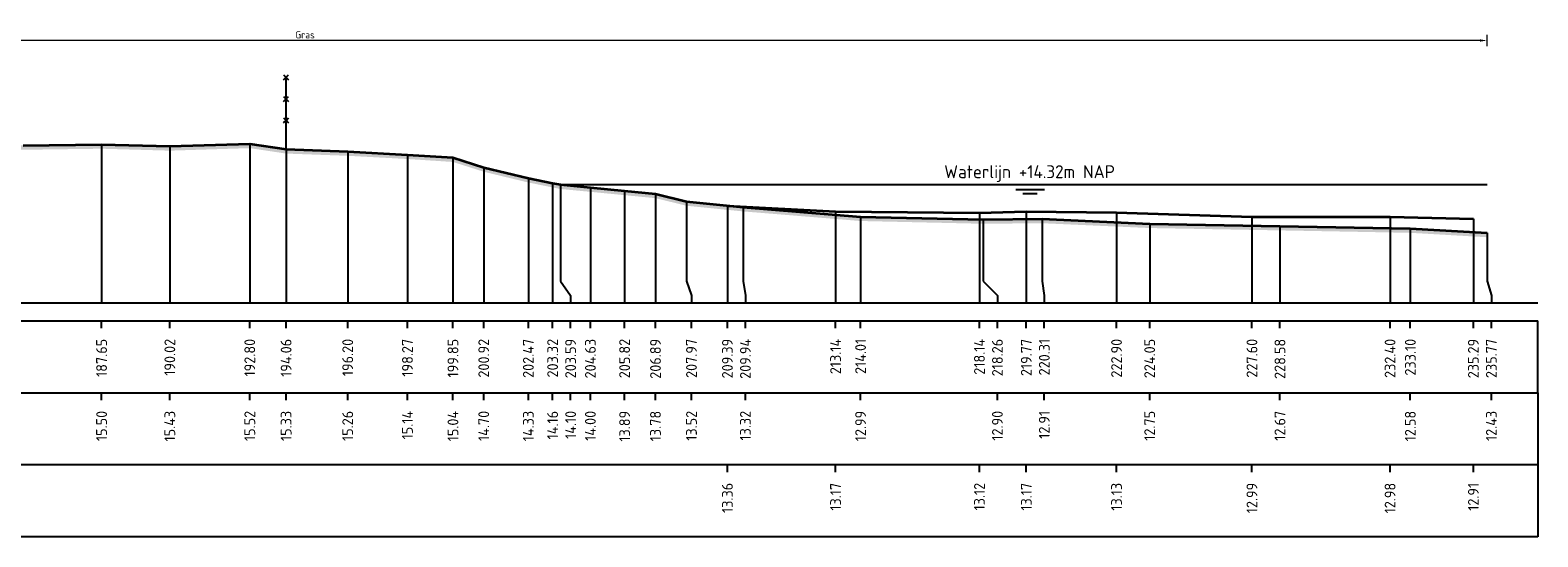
# Model space of a CAD drawing. Header units: metres. Extents: x 197883 to 206898, y 361907 to 364395.
# Tile 253 of 256: x 206696 to 206748, y 364097 to 364115. Entities that reach past the tile are written whole.
import ezdxf
from ezdxf.enums import TextEntityAlignment as Align

# ---------------------------------------------------------------- set-up
doc = ezdxf.new("R2010")
doc.units = ezdxf.units.M
doc.header["$PDMODE"] = 35
doc.header["$PDSIZE"] = 0.075
for name, color, linetype, lineweight in [('B-ME-IE-TERREINAFSCHEIDING_KUNSTMATIG_RASTERHEKWERK-SD', 20, 'Continuous', 25), ('X-ME-AL-PROFIEL_BOVENKANT SLIB-GD', 42, 'Continuous', 35), ('X-ME-AL-PROFIEL_HUIDIG MAAIVELD-GD', 252, 'Continuous', 0), ('X-XX-AL-DETAIL1-M', 7, 'Continuous', 18), ('X-XX-AL-DWARSPROFIEL_PROFIELLIJN MAAIVELD-GD', 8, 'Continuous', 35), ('X-XX-AL-NAP-T18', 7, 'Continuous', 18)]:
    doc.layers.add(name, color=color, linetype=linetype, lineweight=lineweight)
doc.layers.add('X-ME-AL-PROFIEL_WATERLIJN-GD', color=150, linetype='Continuous')
doc.layers.add('X-ME-AL-PROFIELRASTER-S', color=7, linetype='Continuous')
doc.styles.add('NLCS-ISO', font='NLCS-ISO.ttf', dxfattribs={"height": 1.8})
doc.styles.add('NLCS-ISO-ANNOTATIVE-T18', font='NLCS-ISO.ttf', dxfattribs={"height": 1.8})
doc.styles.add('NLCS-ISO-M100-T25', font='NLCS-ISO.ttf', dxfattribs={"height": 0.25})
doc.dimstyles.new('NLCS-M100-T25-PIJL_L2_H1', dxfattribs={"dimscale": 0.1, "dimtxt": 2.5, "dimasz": 2.5, "dimexe": 2, "dimexo": 2, "dimgap": 0.7, "dimtad": 1, "dimzin": 0, "dimdsep": 46, "dimtxsty": 'NLCS-ISO-M100-T25', "dimcen": 0, "dimdle": 2, "dimclrd": 256, "dimclre": 256, "dimclrt": 256, "dimadec": 1, "dimazin": 0, "dimtfac": 1, "dimtdec": 3, "dimtofl": 0, "dimtmove": 0, "dimatfit": 3, "dimfxl": 2, "dimfxlon": 1, "dimtfillclr": 256, "dimtolj": 1, "dimtzin": 0, "dimlwd": -1, "dimlwe": -1, "dimarcsym": 0})

# ---------------------------------------------------------------- blocks, each defined once
blk = doc.blocks.new('SAL-PROFIELRASTER_BALK_EIND1-D')
at = {"color": 0, "linetype": 'ByBlock', "lineweight": -2}
blk.add_line((1, -12.5), (1, -2.5), dxfattribs=at)
at = {"color": 0, "linetype": 'ByBlock', "lineweight": -2, "flags": 128}
for points in [[(0, 0), (1, 0)], [(0, -2.5), (1, -2.5)], [(0, -12.5), (1, -12.5)]]:
    blk.add_lwpolyline(points, dxfattribs=at)
blk = doc.blocks.new('SAL-PROFIELRASTER_BALK_EIND2-D')
at = {"color": 0, "linetype": 'ByBlock', "lineweight": -2}
for p, q in [((1, -2.5), (1, -12.5)), ((1, -12.5), (0, -12.5))]:
    blk.add_line(p, q, dxfattribs=at)
blk = doc.blocks.new('SAL-PROFIELRASTER_BALK_DATA-D')
at = {"color": 0, "linetype": 'ByBlock', "lineweight": -2}
blk.add_lwpolyline([(0, -3.5), (0, -2.5)], dxfattribs=at)
at = {"color": 0, "linetype": 'ByBlock', "lineweight": -2, "style": 'NLCS-ISO-ANNOTATIVE-T18'}
blk.add_attdef('GETAL', text='', height=1.5, rotation=90, dxfattribs=at).set_placement((0.75, -5), align=Align.RIGHT)
blk = doc.blocks.new('SAL-PROFIELRASTER_AANHAAL-D')
at = {"color": 9, "linetype": 'ByBlock', "lineweight": -2, "flags": 128}
blk.add_lwpolyline([(0, 1), (0, 0)], dxfattribs=at)
blk = doc.blocks.new('SAL-PROFIELRASTER_AANHAAL_STAGGER-D')
at = {"color": 9, "linetype": 'ByBlock', "lineweight": -2, "flags": 128}
for points in [[(0, 0), (0, -0.25)], [(0, -0.25), (1, -0.75)], [(1, -0.75), (1, -1)]]:
    blk.add_lwpolyline(points, dxfattribs=at)
blk = doc.blocks.new('SIE-RASTERHEKWERK-SOD')
at = {"flags": 128}
for points in [[(-0.035, 1.035), (0.035, 0.965)], [(-0.035, 0.965), (0, 1), (0.035, 1.035)], [(0, 0), (0, 1)], [(-0.035, 0.735), (0.035, 0.665)], [(-0.035, 0.665), (0, 0.7), (0.035, 0.735)], [(-0.035, 0.435), (0.035, 0.365)], [(-0.035, 0.365), (0, 0.4), (0.035, 0.435)]]:
    blk.add_lwpolyline(points, dxfattribs=at)
blk = doc.blocks.new('*D127')
at = {"layer": 'Defpoints', "color": 0, "transparency": 16777216}
for p in [(206664.115, 364114.165), (206664.115, 364109.38), (206746.217, 364105.806)]:
    blk.add_point(p, dxfattribs=at)
at = {"layer": 'X-XX-AL-DETAIL1-M', "color": 253, "transparency": 16777216}
for p, q in [((206664.115, 364113.965), (206664.115, 364114.365)), ((206745.967, 364114.165), (206664.365, 364114.165)), ((206746.217, 364113.965), (206746.217, 364114.365))]:
    blk.add_line(p, q, dxfattribs=at)
for points in [[(206664.365, 364114.206), (206664.365, 364114.123), (206664.115, 364114.165)], [(206745.967, 364114.206), (206745.967, 364114.123), (206746.217, 364114.165)]]:
    blk.add_solid(points, dxfattribs=at)
at = {"layer": 'X-XX-AL-DETAIL1-M', "color": 253, "transparency": 16777216, "insert": (206705.166, 364114.36), "char_height": 0.25, "attachment_point": 5, "style": 'NLCS-ISO-M100-T25'}
blk.add_mtext('\\A1;Gras', dxfattribs=at)

msp = doc.modelspace()

# ---------------------------------------------------------------- hatches: boundary and pattern name
at = {"layer": 'X-ME-AL-PROFIEL_HUIDIG MAAIVELD-GD'}
h = msp.add_hatch(dxfattribs=at)
h.set_pattern_fill('AGR-MAAIVELD', color=256, scale=0.05, pattern_type=2)
h.set_pattern_definition([(45, (713.9917, 158.37664), (-0.25000007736, 0.25000007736), []), (45, (713.956, 158.41236), (0, 0.50000015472), [0.3535535, -0.3535535]), (45, (713.92028, 158.44807), (0, 0.50000015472), [0.3535535, -0.3535535]), (45, (713.88407, 158.4843), (0, 0.50000015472), [0.3535535, -0.3535535]), (45, (713.84885, 158.5195), (0, 0.50000015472), [0.3535535, -0.3535535]), (45, (713.81314, 158.5552), (0, 0.50000015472), [0.3535535, -0.3535535]), (45, (713.77742, 158.59093), (0, 0.50000015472), [0.3535535, -0.3535535]), (315, (713.9917, 158.37664), (0.25000007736, 0.25000007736), []), (315, (714.02742, 158.41236), (0.50000015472, -1e-16), [0.3535535, -0.3535535]), (315, (714.06314, 158.44807), (0.50000015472, -1e-16), [0.3535535, -0.3535535]), (315, (714.09935, 158.4843), (0.50000015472, -1e-16), [0.3535535, -0.3535535]), (315, (714.13457, 158.5195), (0.50000015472, -1e-16), [0.3535535, -0.3535535]), (315, (714.17028, 158.5552), (0.50000015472, -1e-16), [0.3535535, -0.3535535]), (315, (714.206, 158.59093), (0.50000015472, -1e-16), [0.3535535, -0.3535535])])
h.paths.add_polyline_path([(206746.217, 364107.483), (206743.552, 364107.637), (206739.024, 364107.721), (206734.5, 364107.803), (206730.762, 364107.97), (206728.711, 364107.951), (206724.459, 364108.047), (206720.386, 364108.38), (206718.416, 364108.576), (206717.336, 364108.84), (206716.264, 364108.944), (206715.076, 364109.06), (206714.036, 364109.159), (206713.763, 364109.214), (206712.92, 364109.383), (206711.372, 364109.757), (206710.302, 364110.097), (206708.722, 364110.2), (206706.647, 364110.311), (206704.508, 364110.388), (206703.246, 364110.577), (206700.469, 364110.49), (206698.098, 364110.557), (206695.38, 364110.521), (206693.002, 364110.449), (206690.451, 364110.424), (206688.177, 364110.577), (206685.278, 364110.515), (206682.667, 364110.624), (206680.348, 364110.535), (206677.974, 364110.404), (206675.284, 364110.296), (206673.39, 364110.485), (206672.712, 364110.254), (206672.014, 364110.082), (206669.831, 364109.756), (206668.007, 364109.64), (206666.114, 364109.486), (206664.863, 364109.312), (206664.123, 364109.389), (206663.012, 364108.179), (206661.665, 364108.142), (206659.549, 364108.689), (206655.849, 364108.531), (206649.815, 364108.245), (206644.807, 364108.035), (206640.88, 364108.198), (206637.34, 364108.054), (206632.357, 364108.046), (206624.858, 364107.996), (206618.941, 364107.99), (206612.244, 364107.835), (206605.303, 364107.885), (206599.563, 364108.16), (206593.314, 364108.289), (206588.418, 364108.387), (206584.747, 364108.336), (206579.721, 364108.317), (206575.255, 364108.445), (206570.166, 364108.329), (206564.242, 364108.07), (206561.262, 364108.16), (206556.786, 364108.237), (206553.408, 364108.155), (206550.703, 364108.365), (206547.581, 364108.637), (206544.658, 364108.596), (206542.961, 364108.86), (206541.319, 364109.169), (206539.699, 364109.133), (206538.734, 364109.38), (206537.977, 364109.439), (206536.922, 364109.63), (206536.287, 364109.912), (206534.337, 364110.094), (206531.834, 364110.119), (206529.401, 364110.07), (206526.734, 364110.08), (206524.237, 364110.106), (206521.904, 364110.109), (206519.648, 364110.088), (206517.386, 364110.065), (206514.834, 364110.156), (206512.434, 364110.21), (206510.448, 364110.206), (206510.448, 364110.056), (206512.434, 364110.06), (206514.834, 364110.006), (206517.386, 364109.915), (206519.648, 364109.938), (206521.904, 364109.959), (206524.237, 364109.956), (206526.734, 364109.93), (206529.401, 364109.92), (206531.834, 364109.969), (206534.337, 364109.944), (206536.287, 364109.762), (206536.922, 364109.48), (206537.977, 364109.289), (206538.734, 364109.23), (206539.699, 364108.983), (206541.319, 364109.019), (206542.961, 364108.71), (206544.658, 364108.446), (206547.581, 364108.487), (206550.703, 364108.215), (206553.408, 364108.005), (206556.786, 364108.087), (206561.262, 364108.01), (206564.242, 364107.92), (206570.166, 364108.179), (206575.255, 364108.295), (206579.721, 364108.167), (206584.747, 364108.186), (206588.418, 364108.237), (206593.314, 364108.139), (206599.563, 364108.01), (206605.303, 364107.735), (206612.244, 364107.685), (206618.941, 364107.84), (206624.858, 364107.846), (206632.357, 364107.896), (206637.34, 364107.904), (206640.88, 364108.048), (206644.807, 364107.885), (206649.815, 364108.095), (206655.849, 364108.381), (206659.549, 364108.539), (206661.665, 364107.992), (206663.012, 364108.029), (206664.123, 364109.239), (206664.863, 364109.162), (206666.114, 364109.336), (206668.007, 364109.49), (206669.831, 364109.606), (206672.014, 364109.932), (206672.712, 364110.104), (206673.39, 364110.335), (206675.284, 364110.146), (206677.974, 364110.254), (206680.348, 364110.385), (206682.667, 364110.474), (206685.278, 364110.365), (206688.177, 364110.427), (206690.451, 364110.274), (206693.002, 364110.299), (206695.38, 364110.371), (206698.098, 364110.407), (206700.469, 364110.34), (206703.246, 364110.427), (206704.508, 364110.238), (206706.647, 364110.161), (206708.722, 364110.05), (206710.302, 364109.947), (206711.372, 364109.607), (206712.92, 364109.233), (206713.763, 364109.064), (206714.036, 364109.009), (206715.076, 364108.91), (206716.264, 364108.794), (206717.336, 364108.69), (206718.416, 364108.426), (206720.386, 364108.23), (206724.459, 364107.897), (206728.711, 364107.801), (206730.762, 364107.82), (206734.5, 364107.653), (206739.024, 364107.571), (206743.552, 364107.487), (206746.217, 364107.333)])

# ---------------------------------------------------------------- linework, layer by layer
at = {"layer": 'X-ME-AL-PROFIEL_BOVENKANT SLIB-GD'}
msp.add_lwpolyline([(206719.834, 364108.42), (206723.59, 364108.225), (206728.587, 364108.177), (206730.214, 364108.222), (206733.348, 364108.188), (206738.051, 364108.044), (206742.849, 364108.04), (206745.742, 364107.967)], dxfattribs=at)
at = {"layer": 'X-ME-AL-PROFIEL_WATERLIJN-GD'}
for points in [[(206714.036, 364109.159), (206746.217, 364109.159)], [(206729.852, 364108.995), (206730.852, 364108.995)], [(206730.094, 364108.85), (206730.594, 364108.85)]]:
    msp.add_lwpolyline(points, dxfattribs=at)
at = {"layer": 'X-XX-AL-DWARSPROFIEL_PROFIELLIJN MAAIVELD-GD'}
msp.add_lwpolyline([(206695.38, 364110.521), (206698.098, 364110.557), (206700.469, 364110.49), (206703.246, 364110.577), (206704.508, 364110.388), (206706.647, 364110.311), (206708.722, 364110.2), (206710.302, 364110.097), (206711.372, 364109.757), (206712.92, 364109.383), (206713.763, 364109.214), (206714.036, 364109.159), (206715.076, 364109.06), (206716.264, 364108.944), (206717.336, 364108.84), (206718.416, 364108.576), (206720.386, 364108.38), (206724.459, 364108.047), (206728.711, 364107.951), (206730.762, 364107.97), (206734.5, 364107.803), (206739.024, 364107.721), (206743.552, 364107.637), (206746.217, 364107.483)], dxfattribs=at)

# ---------------------------------------------------------------- block references
at = {"layer": 'B-ME-IE-TERREINAFSCHEIDING_KUNSTMATIG_RASTERHEKWERK-SD', "xscale": 2.5, "yscale": 2.5, "zscale": 2.5}
msp.add_blockref('SIE-RASTERHEKWERK-SOD', (206704.508, 364110.388), dxfattribs=at)
at = {"layer": 'X-ME-AL-PROFIELRASTER-S'}
for p, yscale in [((206698.098, 364105.056), 5.500999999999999), ((206700.469, 364105.056), 5.433999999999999), ((206703.246, 364105.056), 5.521000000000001), ((206704.508, 364105.056), 5.332000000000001), ((206706.647, 364105.056), 5.255000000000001), ((206708.722, 364105.056), 5.144), ((206710.302, 364105.056), 5.041), ((206711.372, 364105.056), 4.701000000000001), ((206712.92, 364105.056), 4.327), ((206713.763, 364105.056), 4.157999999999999), ((206714.036, 364106.056), 3.103), ((206714.036, 364106.056), 3.103), ((206714.036, 364106.056), 3.103), ((206714.036, 364106.056), 3.103), ((206715.076, 364105.056), 4.004), ((206715.076, 364105.056), 4.004), ((206716.264, 364105.056), 3.888), ((206716.264, 364105.056), 3.888), ((206717.336, 364105.056), 3.784000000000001), ((206717.336, 364105.056), 3.784000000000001), ((206718.416, 364106.056), 2.52), ((206719.834, 364105.056), 3.364000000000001), ((206720.386, 364106.056), 2.324), ((206723.59, 364105.056), 3.169), ((206728.587, 364105.056), 3.121), ((206730.214, 364105.056), 3.166), ((206733.348, 364105.056), 3.132), ((206724.459, 364105.056), 2.991), ((206728.711, 364106.056), 1.895), ((206730.762, 364106.056), 1.914), ((206734.5, 364105.056), 2.747), ((206738.051, 364105.056), 2.988), ((206739.024, 364105.056), 2.664999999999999), ((206742.849, 364105.056), 2.984), ((206743.552, 364105.056), 2.581), ((206745.742, 364105.056), 2.911), ((206746.217, 364106.056), 1.427)]:
    msp.add_blockref('SAL-PROFIELRASTER_AANHAAL-D', p, dxfattribs=dict(at, yscale=yscale))
for p, xscale, zscale in [((206714.036, 364106.056), 0.3519613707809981, 0.3519613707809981), ((206714.036, 364106.056), 0.3519613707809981, 0.3519613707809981), ((206714.036, 364106.056), 0.3519613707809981, 0.3519613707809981), ((206714.036, 364106.056), 0.3519613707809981, 0.3519613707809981), ((206718.416, 364106.056), 0.1699408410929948, 0.1699408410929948), ((206720.386, 364106.056), 0.0728618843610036, 0.0728618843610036), ((206728.711, 364106.056), 0.500560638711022, 0.500560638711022), ((206730.762, 364106.056), 0.07750665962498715, 0.07750665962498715), ((206746.217, 364106.056), 0.1501718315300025, 0.1501718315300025)]:
    msp.add_blockref('SAL-PROFIELRASTER_AANHAAL_STAGGER-D', p, dxfattribs=dict(at, xscale=xscale, zscale=zscale))
at = {"layer": 'X-ME-AL-PROFIELRASTER-S', "xscale": 237.532909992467, "yscale": 0.25, "zscale": 237.532909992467}
for name, p in [('SAL-PROFIELRASTER_BALK_EIND1-D', (206510.448, 364105.056)), ('SAL-PROFIELRASTER_BALK_EIND2-D', (206510.448, 364102.556)), ('SAL-PROFIELRASTER_BALK_EIND2-D', (206510.448, 364100.056))]:
    msp.add_blockref(name, p, dxfattribs=at)
at = {"layer": 'X-ME-AL-PROFIELRASTER-S', "xscale": 0.25, "yscale": 0.25, "zscale": 0.25}
for p, values in [((206698.098, 364105.056), {'GETAL': '187.65'}), ((206700.469, 364105.056), {'GETAL': '190.02'}), ((206703.246, 364105.056), {'GETAL': '192.80'}), ((206704.508, 364105.056), {'GETAL': '194.06'}), ((206706.647, 364105.056), {'GETAL': '196.20'}), ((206708.722, 364105.056), {'GETAL': '198.27'}), ((206710.302, 364105.056), {'GETAL': '199.85'}), ((206711.372, 364105.056), {'GETAL': '200.92'}), ((206712.92, 364105.056), {'GETAL': '202.47'}), ((206713.763, 364105.056), {'GETAL': '203.32'}), ((206714.388, 364105.056), {'GETAL': '203.59'}), ((206714.388, 364105.056), {'GETAL': '203.59'}), ((206714.388, 364105.056), {'GETAL': '203.59'}), ((206714.388, 364105.056), {'GETAL': '203.59'}), ((206715.076, 364105.056), {'GETAL': '204.63'}), ((206715.076, 364105.056), {'GETAL': '204.63'}), ((206716.264, 364105.056), {'GETAL': '205.82'}), ((206716.264, 364105.056), {'GETAL': '205.82'}), ((206717.336, 364105.056), {'GETAL': '206.89'}), ((206717.336, 364105.056), {'GETAL': '206.89'}), ((206718.586, 364105.056), {'GETAL': '207.97'}), ((206719.834, 364105.056), {'GETAL': '209.39'}), ((206720.459, 364105.056), {'GETAL': '209.94'}), ((206723.59, 364105.056), {'GETAL': '213.14'}), ((206724.459, 364105.056), {'GETAL': '214.01'}), ((206728.587, 364105.056), {'GETAL': '218.14'}), ((206729.212, 364105.056), {'GETAL': '218.26'}), ((206730.214, 364105.056), {'GETAL': '219.77'}), ((206730.839, 364105.056), {'GETAL': '220.31'}), ((206733.348, 364105.056), {'GETAL': '222.90'}), ((206734.5, 364105.056), {'GETAL': '224.05'}), ((206738.051, 364105.056), {'GETAL': '227.60'}), ((206739.024, 364105.056), {'GETAL': '228.58'}), ((206742.849, 364105.056), {'GETAL': '232.40'}), ((206743.552, 364105.056), {'GETAL': '233.10'}), ((206745.742, 364105.056), {'GETAL': '235.29'}), ((206746.367, 364105.056), {'GETAL': '235.77'}), ((206698.098, 364102.556), {'GETAL': '15.50'}), ((206700.469, 364102.556), {'GETAL': '15.43'}), ((206703.246, 364102.556), {'GETAL': '15.52'}), ((206704.508, 364102.556), {'GETAL': '15.33'}), ((206706.647, 364102.556), {'GETAL': '15.26'}), ((206708.722, 364102.556), {'GETAL': '15.14'}), ((206710.302, 364102.556), {'GETAL': '15.04'}), ((206711.372, 364102.556), {'GETAL': '14.70'}), ((206712.92, 364102.556), {'GETAL': '14.33'}), ((206713.763, 364102.556), {'GETAL': '14.16'}), ((206714.388, 364102.556), {'GETAL': '14.10'}), ((206715.076, 364102.556), {'GETAL': '14.00'}), ((206716.264, 364102.556), {'GETAL': '13.89'}), ((206717.336, 364102.556), {'GETAL': '13.78'}), ((206718.586, 364102.556), {'GETAL': '13.52'}), ((206720.459, 364102.556), {'GETAL': '13.32'}), ((206724.459, 364102.556), {'GETAL': '12.99'}), ((206729.212, 364102.556), {'GETAL': '12.90'}), ((206730.839, 364102.556), {'GETAL': '12.91'}), ((206734.5, 364102.556), {'GETAL': '12.75'}), ((206739.024, 364102.556), {'GETAL': '12.67'}), ((206743.552, 364102.556), {'GETAL': '12.58'}), ((206746.367, 364102.556), {'GETAL': '12.43'}), ((206719.834, 364100.056), {'GETAL': '13.36'}), ((206723.59, 364100.056), {'GETAL': '13.17'}), ((206728.587, 364100.056), {'GETAL': '13.12'}), ((206730.214, 364100.056), {'GETAL': '13.17'}), ((206733.348, 364100.056), {'GETAL': '13.13'}), ((206738.051, 364100.056), {'GETAL': '12.99'}), ((206742.849, 364100.056), {'GETAL': '12.98'}), ((206745.742, 364100.056), {'GETAL': '12.91'})]:
    msp.add_blockref('SAL-PROFIELRASTER_BALK_DATA-D', p, dxfattribs=at).add_auto_attribs(values)

# ---------------------------------------------------------------- texts
at = {"layer": 'X-XX-AL-NAP-T18', "color": 10, "insert": (206727.364, 364109.248), "char_height": 0.45, "width": 15.43377, "attachment_point": 7, "style": 'NLCS-ISO'}
msp.add_mtext('Waterlijn +14.32m NAP', dxfattribs=at)

# ---------------------------------------------------------------- dimensions: what is measured, and where the dimension line sits
at = {"layer": 'X-XX-AL-DETAIL1-M', "color": 253}
dim = msp.add_linear_dim(base=(206664.115, 364114.165), p1=(206746.217, 364105.806), p2=(206664.115, 364109.38), text='Gras', dimstyle='NLCS-M100-T25-PIJL_L2_H1', override={"dimclrd": 253, "dimclre": 253, "dimclrt": 253}, dxfattribs=at)
dim.commit()
dim.dimension.update_dxf_attribs({"geometry": '*D127', "text_midpoint": (206705.166, 364114.165), "dimtype": 160})

doc.saveas('drawing.dxf')
